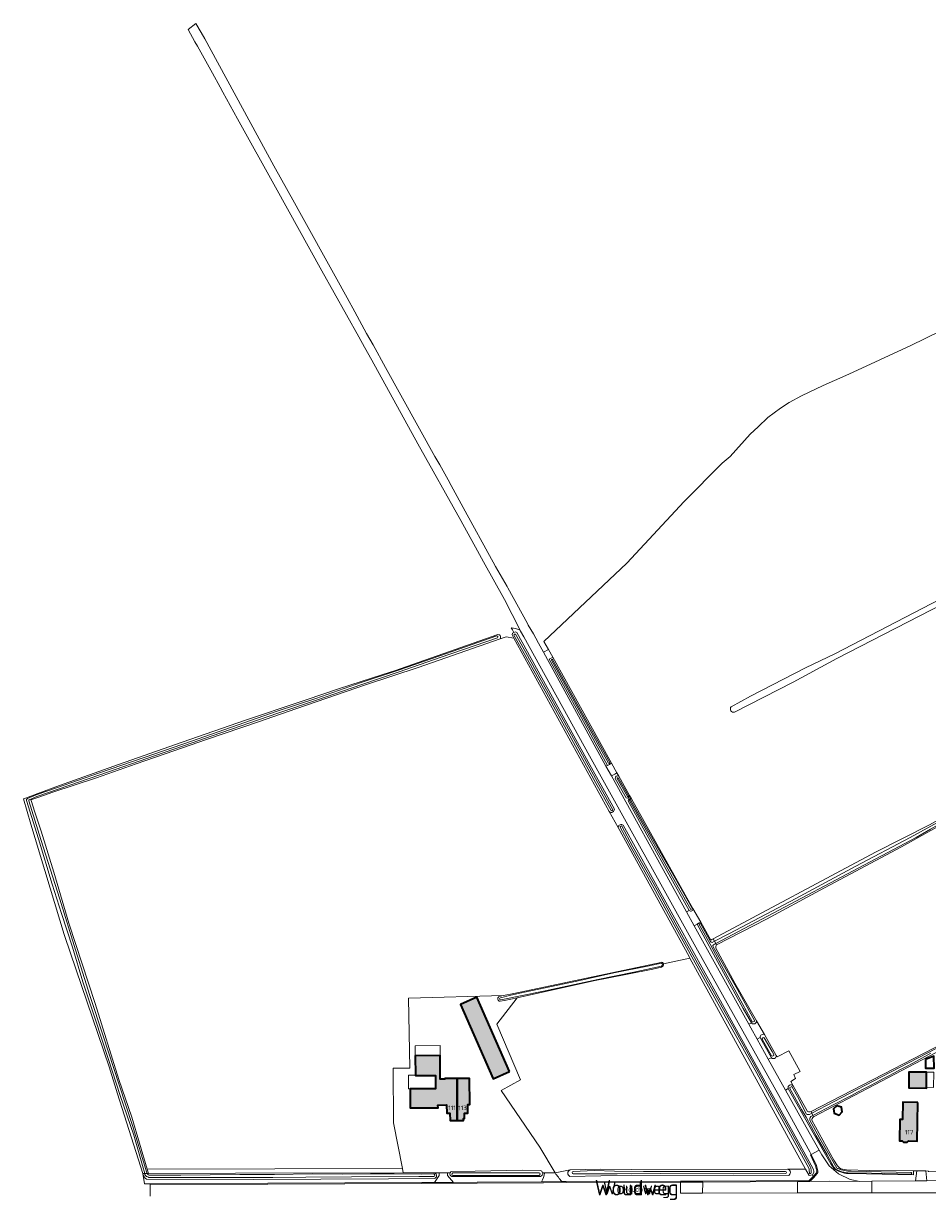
# Model space of a CAD drawing. Header units: metres. Extents: x 200031 to 204075, y 460125 to 464703.
# Tile 70 of 178: x 200108 to 200471, y 464193 to 464662. Entities that reach past the tile are written whole.
import ezdxf
from ezdxf.enums import TextEntityAlignment as Align

# ---------------------------------------------------------------- set-up
doc = ezdxf.new("R2010")
doc.units = ezdxf.units.M
doc.header["$LTSCALE"] = 2
for name, color, linetype, lineweight in [('B-WE-GR-GRAS-GV', 253, 'Continuous', 13), ('B-WE-OG-BEBOUWING-GV', 253, 'Continuous', 35), ('B-WE-OG-BEBOUWING-T18', 253, 'Continuous', 18), ('B-WE-OG-BEBOUWING_LUIFEL-GV', 253, 'Continuous', 18), ('B-WE-OG-BEBOUWING_SCHUUR-GV', 253, 'Continuous', 35), ('B-WE-OG-TERREIN_CULTUURSCHEIDING-GV', 253, 'Continuous', 18), ('B-WE-OG-TERREIN_ERF-GV', 253, 'Continuous', 18), ('B-WE-OG-TOPOGRAFIE-T18', 250, 'Continuous', 18), ('B-WE-OG-TOPOGRAFIE-T25_2000', 250, 'Continuous', 18), ('B-WE-OG-TOPOGRAFIE-T25_2500', 250, 'Continuous', 18), ('B-WE-OG-WATER-GV', 253, 'Continuous', 18), ('B-WE-OG-WATER_SLOOT-GV', 253, 'Continuous', 18), ('B-WE-VH-ONVERHARD-GV', 253, 'Continuous', 18), ('B-WE-VH-VERHARDING_ASFALT-GV', 253, 'Continuous', 18), ('B-WE-VH-VERHARDING_BETON-A', 254, 'Continuous', 25), ('B-WE-VH-VERHARDING_HALFVERHARDING-GV', 253, 'Continuous', 18), ('B-WE-VH-VERHARDING_OPEN-GV', 253, 'Continuous', 18)]:
    doc.layers.add(name, color=color, linetype=linetype, lineweight=lineweight)
doc.styles.add('NLCS-ISO-M1000-T18', font='NLCS-ISO.ttf', dxfattribs={"height": 1.8})
doc.styles.add('NLCS-ISO-M2000-T25', font='NLCS-ISO.ttf', dxfattribs={"height": 5})
doc.styles.add('NLCS-ISO-M2500-T25', font='NLCS-ISO.ttf', dxfattribs={"height": 6.25})

msp = doc.modelspace()

# ---------------------------------------------------------------- hatches: boundary and pattern name
at = {"layer": 'B-WE-VH-VERHARDING_BETON-A'}
h = msp.add_hatch(color=256, dxfattribs=at)
h.dxf.hatch_style = 1
h.paths.add_polyline_path([(200303.376, 464241.369), (200290.276, 464271.149), (200283.768, 464268.287), (200296.868, 464238.506)])
h = msp.add_hatch(color=256, dxfattribs=at)
h.dxf.hatch_style = 1
h.paths.add_polyline_path([(200282.427, 464221.753), (200282.402, 464238.627), (200277.416, 464238.612), (200277.417, 464238.252), (200275.59, 464238.307), (200275.532, 464247.797), (200265.542, 464247.738), (200265.618, 464239.873), (200265.619, 464239.745), (200265.752, 464239.746), (200271.478, 464239.792), (200273.679, 464239.809), (200273.696, 464234.434), (200263.493, 464234.378), (200263.517, 464226.823), (200274.693, 464226.876), (200274.689, 464227.924), (200278.164, 464227.962), (200278.182, 464224.709), (200278.719, 464224.711), (200279.425, 464224.711), (200279.506, 464221.714)])
h = msp.add_hatch(color=256, dxfattribs=at)
h.dxf.hatch_style = 1
h.paths.add_polyline_path([(200470.292, 464241.104), (200463.708, 464241.124), (200463.693, 464236.269), (200463.688, 464234.791), (200470.727, 464234.77), (200470.728, 464235.042), (200470.746, 464241.102)])
h = msp.add_hatch(color=256, dxfattribs=at)
h.dxf.hatch_style = 1
h.paths.add_polyline_path([(200282.427, 464221.753), (200284.966, 464221.786), (200284.956, 464222.517), (200285.271, 464222.518), (200285.265, 464224.729), (200286.665, 464224.733), (200286.656, 464228.179), (200287.418, 464228.181), (200287.388, 464238.641), (200282.402, 464238.627)])
h = msp.add_hatch(color=256, dxfattribs=at)
h.dxf.hatch_style = 1
h.paths.add_polyline_path([(200467.212, 464228.976), (200461.25, 464229.066), (200461.145, 464222.121), (200459.988, 464222.138), (200459.858, 464213.593), (200460.964, 464213.576), (200461.503, 464213.064), (200462.927, 464213.043), (200463.527, 464213.553), (200466.978, 464213.501)])

# ---------------------------------------------------------------- linework, layer by layer
at = {"layer": 'B-WE-GR-GRAS-GV', "flags": 128}
for points in [[(200482.249, 464541.292), (200464.511, 464532.661), (200439.587, 464521.056), (200433.779, 464518.537), (200429.265, 464516.595), (200420.584, 464512.42), (200415.681, 464509.683), (200412.138, 464507.485), (200407.084, 464503.755), (200403.156, 464499.938), (200399.969, 464496.977), (200391.992, 464488.071), (200388.797, 464485.375), (200373.549, 464469.989), (200350.465, 464445.292), (200317.168, 464413.921), (200318.975, 464410.665), (200320.716, 464407.528), (200339.461, 464373.751), (200344.339, 464365.046), (200346.52, 464361.153), (200347.271, 464359.813), (200351.61, 464352.07), (200352.331, 464350.783), (200372.062, 464315.574), (200377.021, 464306.814), (200380.122, 464301.335), (200384.224, 464294.088), (200384.65, 464294.315), (200385.158, 464294.586), (200450.317, 464329.394), (200471.888, 464340.379)], [(200392.365, 464387.725), (200400.166, 464391.99), (200422.206, 464403.347), (200433.985, 464408.948), (200546.905, 464467.449)], [(200491.159, 464349.786), (200495.084, 464345.054), (200499.928, 464338.735), (200525.931, 464352.455), (200566.734, 464373.65), (200599.408, 464390.967), (200605.077, 464394.323), (200596.649, 464404.351), (200549.985, 464463.599), (200548.458, 464465.508), (200434.772, 464407.041), (200417.248, 464397.599), (200393.74, 464385.514)], [(200365.161, 464284.571), (200375.79, 464286.898), (200375.456, 464287.511), (200346.955, 464339.27), (200343.449, 464345.638), (200305.163, 464415.169), (200302.005, 464415.754), (200299.59, 464414.915), (200266.71, 464403.494), (200245.934, 464396.578), (200217.599, 464386.896), (200202.599, 464381.689), (200181.792, 464374.564), (200168.708, 464370.054), (200153.565, 464364.808), (200137.604, 464359.209), (200120.169, 464353.372), (200114.531, 464351.444)], [(200605.337, 464390.374), (200595.047, 464385.268), (200585.221, 464380.451), (200548.94, 464360.844), (200499.063, 464334.865), (200490.262, 464347.723), (200484.277, 464344.557), (200460.69, 464331.568), (200427.829, 464313.95), (200406.486, 464302.453), (200386.505, 464292.165)], [(200114.531, 464351.444), (200111.294, 464350.337), (200111.547, 464349.684), (200112.763, 464345.812), (200115.369, 464337.797), (200120.541, 464321.287), (200126.523, 464300.841), (200137.07, 464268.701), (200146.652, 464238.132), (200151.851, 464223.021), (200157.938, 464202.232), (200260.428, 464202.486), (200256.876, 464220.861), (200256.653, 464242.739), (200263.402, 464242.747), (200262.873, 464270.789), (200300.963, 464271.87), (200305.08, 464272.734), (200364.073, 464285.121)], [(200386.229, 464290.89), (200393.863, 464276.816), (200402.483, 464261.707), (200405.777, 464256.194), (200410.44, 464247.833), (200410.78, 464247.223), (200415.497, 464249.731), (200419.994, 464241.447), (200417.509, 464240.175), (200418.189, 464238.607), (200416.232, 464237.447), (200417.249, 464235.624), (200422.969, 464225.366)], [(200364.406, 464283.278), (200360.974, 464282.424), (200350.028, 464280.289), (200337.159, 464277.71), (200306.492, 464270.998), (200298.306, 464260.444), (200307.779, 464238.015), (200300.065, 464233.794), (200315.597, 464211.035), (200321.726, 464200.72), (200327.767, 464201.902), (200339.836, 464202.275), (200352.299, 464202.036), (200414.995, 464202.164), (200422.236, 464202.179), (200378.861, 464281.259), (200375.79, 464286.898)], [(200375.79, 464286.898), (200365.161, 464284.571)], [(200424.433, 464225.331), (200494.447, 464261.504), (200498.888, 464263.76), (200535.439, 464283.13), (200538.768, 464285.195), (200548.04, 464272.394), (200561.423, 464255.37), (200571.494, 464242.003)]]:
    msp.add_lwpolyline(points, dxfattribs=at)
at = {"layer": 'B-WE-GR-GRAS-GV'}
for points in [[(200393.74, 464385.514, -0.7444111), (200392.365, 464387.725)], [(200386.505, 464292.165, 0.3267541), (200386.229, 464290.89)], [(200364.073, 464285.121, -0.4974438), (200365.161, 464284.571)], [(200365.161, 464284.571, -0.4368573), (200364.406, 464283.278)], [(200422.969, 464225.366, 0.1549995), (200424.433, 464225.331)]]:
    msp.add_lwpolyline(points, format="xyb", dxfattribs=at)
at = {"layer": 'B-WE-GR-GRAS-GV', "flags": 128}
msp.add_lwpolyline([(200260.773, 464200.7), (200260.428, 464202.486), (200157.938, 464202.232), (200158.456, 464200.462), (200193.403, 464200.655)], close=True, dxfattribs=at)
at = {"layer": 'B-WE-OG-BEBOUWING-GV', "flags": 128}
for points in [[(200303.376, 464241.369), (200290.276, 464271.149), (200283.768, 464268.287), (200296.868, 464238.506)], [(200282.427, 464221.753), (200282.402, 464238.627), (200277.416, 464238.612), (200277.417, 464238.252), (200275.59, 464238.307), (200275.532, 464247.797), (200265.542, 464247.738), (200265.618, 464239.873), (200265.619, 464239.745), (200265.752, 464239.746), (200271.478, 464239.792), (200273.679, 464239.809), (200273.696, 464234.434), (200263.493, 464234.378), (200263.517, 464226.823), (200274.693, 464226.876), (200274.689, 464227.924), (200278.164, 464227.962), (200278.182, 464224.709), (200278.719, 464224.711), (200279.425, 464224.711), (200279.506, 464221.714)], [(200470.292, 464241.104), (200463.708, 464241.124), (200463.693, 464236.269), (200463.688, 464234.791), (200470.727, 464234.77), (200470.728, 464235.042), (200470.746, 464241.102)], [(200282.427, 464221.753), (200284.966, 464221.786), (200284.956, 464222.517), (200285.271, 464222.518), (200285.265, 464224.729), (200286.665, 464224.733), (200286.656, 464228.179), (200287.418, 464228.181), (200287.388, 464238.641), (200282.402, 464238.627)], [(200467.212, 464228.976), (200461.25, 464229.066), (200461.145, 464222.121), (200459.988, 464222.138), (200459.858, 464213.593), (200460.964, 464213.576), (200461.503, 464213.064), (200462.927, 464213.043), (200463.527, 464213.553), (200466.978, 464213.501)]]:
    msp.add_lwpolyline(points, close=True, dxfattribs=at)
at = {"layer": 'B-WE-OG-BEBOUWING_LUIFEL-GV', "flags": 128}
for points in [[(200265.518, 464251.73), (200265.542, 464247.738), (200275.532, 464247.797), (200275.508, 464251.789)], [(200470.728, 464235.042), (200473.578, 464235.016), (200473.679, 464241.082), (200470.746, 464241.102)], [(200271.478, 464239.792), (200265.752, 464239.746), (200265.619, 464239.745), (200265.618, 464239.873), (200262.867, 464239.876), (200262.899, 464234.382), (200263.493, 464234.378), (200273.696, 464234.434), (200273.679, 464239.809)]]:
    msp.add_lwpolyline(points, close=True, dxfattribs=at)
at = {"layer": 'B-WE-OG-BEBOUWING_SCHUUR-GV', "flags": 128}
for points in [[(200470.292, 464246.181), (200470.308, 464242.753), (200473.775, 464242.769), (200473.754, 464247.561)], [(200434.813, 464227.562), (200433.484, 464226.482), (200433.701, 464224.641), (200435.65, 464223.93), (200436.933, 464225.21), (200436.635, 464227.038)]]:
    msp.add_lwpolyline(points, close=True, dxfattribs=at)
at = {"layer": 'B-WE-OG-TERREIN_CULTUURSCHEIDING-GV'}
for points in [[(200307.692, 464418.353, 0.0999365), (200304.109, 464419.341)], [(200345.829, 464358.903, -0.6556238), (200347.271, 464359.813)], [(200351.61, 464352.07, -0.6969401), (200350.221, 464351.226)], [(200351.079, 464349.923, -0.7235941), (200352.331, 464350.783)], [(200345.486, 464346.587, -0.6799324), (200343.449, 464345.638)], [(200346.955, 464339.27, -0.576069), (200349.042, 464340.156)], [(200157.758, 464198.226, -0.1891289), (200156.176, 464200.449)], [(200273.371, 464200.708, -0.7604206), (200273.233, 464198.53)], [(200280.204, 464199.277, -0.4470542), (200279.537, 464200.712)], [(200316.684, 464200.736, -0.3866317), (200315.879, 464199.312)], [(200316.163, 464197.15, 0.0833726), (200317.495, 464200.733)], [(200321.726, 464200.72, 0.0201986), (200324.37, 464197.219)], [(200327.665, 464199.314, -0.7248253), (200327.767, 464201.902)], [(200414.995, 464202.164, -0.8031317), (200415.18, 464199.64)], [(200425.435, 464201.981, -0.2309625), (200425.474, 464200.895)], [(200426.426, 464200.575, 0.248628), (200426.673, 464201.477)], [(200440.429, 464200.441, -0.1476431), (200433.822, 464202.195)]]:
    msp.add_lwpolyline(points, format="xyb", dxfattribs=at)
at = {"layer": 'B-WE-OG-TERREIN_CULTUURSCHEIDING-GV', "flags": 128}
for points in [[(200304.109, 464419.341), (200304.541, 464418.559), (200305.147, 464417.463), (200305.763, 464417.702), (200306.298, 464417.448), (200334.299, 464366.816), (200345.486, 464346.587)], [(200426.673, 464201.477), (200426.221, 464203.506), (200424.153, 464207.955), (200424.516, 464208.124), (200423.871, 464209.119), (200411.445, 464231.724), (200378.792, 464290.03), (200335.504, 464368.037), (200309.139, 464415.77), (200307.842, 464418.061), (200307.692, 464418.353)], [(200347.271, 464359.813), (200346.52, 464361.153), (200345.642, 464360.674), (200344.279, 464359.93), (200370.095, 464313.213), (200374.412, 464305.434), (200375.512, 464306.003), (200368.829, 464317.809), (200358.529, 464336.36), (200351.079, 464349.923)], [(200350.221, 464351.226), (200345.829, 464358.903)], [(200352.331, 464350.783), (200351.61, 464352.07)], [(200343.449, 464345.638), (200346.955, 464339.27)], [(200349.042, 464340.156), (200387.337, 464270.908), (200425.076, 464202.667), (200425.435, 464201.981)], [(200433.822, 464202.195), (200432.34, 464204.323), (200425.289, 464216.776), (200415.277, 464234.528), (200414.149, 464233.916), (200423.601, 464216.948), (200427.635, 464209.861), (200428.678, 464208.028), (200431.692, 464203.572), (200435.496, 464200.329), (200440.147, 464198.079), (200443.969, 464197.33), (200448.769, 464197.371), (200466.384, 464197.52), (200466.807, 464201.483)], [(200156.176, 464200.449), (200156.837, 464196.314), (200159.172, 464196.327), (200206.458, 464196.594), (200268.149, 464196.853), (200273.32, 464196.881), (200275.157, 464199.688), (200275.157, 464200.709), (200273.371, 464200.708)], [(200273.233, 464198.53), (200254.807, 464198.285), (200200.491, 464198.028), (200157.758, 464198.226)], [(200279.537, 464200.712), (200278.476, 464200.711), (200278.476, 464199.643), (200280.865, 464196.921), (200290.468, 464196.973), (200316.163, 464197.15)], [(200315.879, 464199.312), (200307.064, 464199.321), (200280.204, 464199.277)], [(200317.495, 464200.733), (200316.684, 464200.736)], [(200327.767, 464201.902), (200321.726, 464200.72)], [(200324.37, 464197.219), (200326.092, 464197.234), (200372.027, 464197.372), (200375.793, 464197.402), (200380.938, 464197.411), (200423.718, 464197.689), (200425.252, 464199.324), (200424.991, 464200.001), (200423.723, 464199.621), (200422.236, 464202.179), (200414.995, 464202.164)], [(200415.18, 464199.64), (200352.51, 464199.781), (200327.665, 464199.314)], [(200425.474, 464200.895), (200424.991, 464200.001), (200425.252, 464199.324), (200426.426, 464200.575)], [(200466.807, 464201.483), (200465.529, 464201.483), (200465.48, 464200.913), (200465.51, 464199.912), (200440.429, 464200.441)], [(200471.501, 464201.117), (200471.496, 464201.479), (200470.523, 464201.483), (200470.907, 464197.558), (200478.39, 464197.622), (200507.948, 464197.524), (200507.948, 464199.653), (200507.948, 464201.324), (200505.439, 464201.335)]]:
    msp.add_lwpolyline(points, dxfattribs=at)
for points in [[(200342.112, 464363.853), (200342.751, 464364.19), (200335.224, 464377.895), (200319.37, 464406.736), (200319.854, 464407.021), (200320.716, 464407.528), (200318.975, 464410.665), (200317.054, 464409.571), (200334.906, 464376.893)], [(200378.726, 464300.505), (200377.544, 464299.788), (200399.396, 464260.407), (200400.463, 464260.929), (200397.156, 464266.718), (200388.535, 464282.633)], [(200408.482, 464246.891), (200403.958, 464254.991), (200402.749, 464254.382), (200407.252, 464246.299)]]:
    msp.add_lwpolyline(points, close=True, dxfattribs=at)
at = {"layer": 'B-WE-OG-TERREIN_ERF-GV', "flags": 128}
for points in [[(200569.116, 464239.244), (200564.509, 464245.179), (200557.293, 464255.307), (200537.678, 464281.224), (200499.75, 464261.87), (200495.273, 464259.413), (200476.175, 464249.531), (200474.377, 464248.907), (200425.371, 464223.188)], [(200299.158, 464271.474), (200300.963, 464271.87), (200262.873, 464270.789), (200263.402, 464242.747), (200256.653, 464242.739), (200256.876, 464220.861), (200260.428, 464202.486), (200260.773, 464200.7), (200273.371, 464200.708), (200275.157, 464200.709), (200278.476, 464200.711)], [(200316.684, 464200.736), (200317.495, 464200.733), (200321.726, 464200.72), (200315.597, 464211.035), (200300.065, 464233.794), (200307.779, 464238.015), (200298.306, 464260.444), (200306.492, 464270.998), (200301.429, 464269.89), (200299.597, 464269.568)], [(200424.771, 464221.839), (200426.215, 464219.18), (200433.543, 464205.784), (200435.016, 464203.608)], [(200278.476, 464200.711), (200279.537, 464200.712)], [(200280.233, 464201.317), (200289.612, 464201.481), (200308.592, 464201.755), (200315.698, 464201.666)], [(200437.025, 464202.192), (200438.628, 464201.99), (200447.879, 464201.661), (200465.529, 464201.483), (200466.807, 464201.483), (200470.523, 464201.483), (200471.496, 464201.479), (200505.439, 464201.335), (200507.948, 464201.324), (200507.948, 464199.653), (200518.384, 464199.218)]]:
    msp.add_lwpolyline(points, dxfattribs=at)
for points in [[(200290.276, 464271.149), (200303.376, 464241.369), (200296.868, 464238.506), (200283.768, 464268.287)], [(200282.427, 464221.753), (200279.506, 464221.714), (200279.425, 464224.711), (200278.719, 464224.711), (200278.182, 464224.709), (200278.164, 464227.962), (200274.689, 464227.924), (200274.693, 464226.876), (200263.517, 464226.823), (200263.493, 464234.378), (200273.696, 464234.434), (200273.679, 464239.809), (200271.478, 464239.792), (200265.752, 464239.746), (200265.619, 464239.745), (200265.618, 464239.873), (200265.542, 464247.738), (200275.532, 464247.797), (200275.59, 464238.307), (200277.417, 464238.252), (200277.416, 464238.612), (200282.402, 464238.627), (200287.388, 464238.641), (200287.418, 464228.181), (200286.656, 464228.179), (200286.665, 464224.733), (200285.265, 464224.729), (200285.271, 464222.518), (200284.956, 464222.517), (200284.966, 464221.786)], [(200470.728, 464235.042), (200470.727, 464234.77), (200463.688, 464234.791), (200463.693, 464236.269), (200463.708, 464241.124), (200470.292, 464241.104), (200470.746, 464241.102)], [(200467.212, 464228.976), (200466.978, 464213.501), (200463.527, 464213.553), (200462.927, 464213.043), (200461.503, 464213.064), (200460.964, 464213.576), (200459.858, 464213.593), (200459.988, 464222.138), (200461.145, 464222.121), (200461.25, 464229.066)]]:
    msp.add_lwpolyline(points, close=True, dxfattribs=at)
at = {"layer": 'B-WE-OG-TERREIN_ERF-GV'}
for points in [[(200299.597, 464269.568, -0.7113633), (200299.158, 464271.474)], [(200425.371, 464223.188, 0.2654579), (200424.771, 464221.839)], [(200435.016, 464203.608, 0.1812884), (200437.025, 464202.192)], [(200279.537, 464200.712, -0.2285143), (200280.233, 464201.317)], [(200315.698, 464201.666, -0.3038358), (200316.684, 464200.736)]]:
    msp.add_lwpolyline(points, format="xyb", dxfattribs=at)
at = {"layer": 'B-WE-OG-WATER-GV'}
for points in [[(200347.02, 464359.166, 0.7369534), (200346.616, 464358.935)], [(200350.682, 464351.681, 0.7532608), (200351.128, 464351.962)]]:
    msp.add_lwpolyline(points, format="xyb", dxfattribs=at)
at = {"layer": 'B-WE-OG-WATER-GV', "flags": 128}
for points in [[(200346.616, 464358.935), (200350.682, 464351.681)], [(200351.128, 464351.962), (200347.02, 464359.166)], [(200489.882, 464349.455), (200483.44, 464345.759), (200464.16, 464335.296), (200442.334, 464323.788), (200418.298, 464310.723), (200391.637, 464296.771), (200385.657, 464293.689), (200386.219, 464292.678), (200466.658, 464335.235), (200472.291, 464338.574), (200489.409, 464348.212)]]:
    msp.add_lwpolyline(points, dxfattribs=at)
at = {"layer": 'B-WE-OG-WATER_SLOOT-GV', "flags": 128}
for points in [[(200393.74, 464385.514), (200417.248, 464397.599), (200434.772, 464407.041), (200548.458, 464465.508), (200548.074, 464465.988), (200547.216, 464467.061), (200546.905, 464467.449), (200433.985, 464408.948), (200422.206, 464403.347), (200400.166, 464391.99), (200392.365, 464387.725)], [(200298.765, 464416.619), (200257.18, 464402.16), (200252.594, 464400.584), (200234.78, 464394.863), (200221.726, 464390.478), (200219.035, 464389.572), (200197.402, 464382.287), (200171.992, 464373.481), (200146.502, 464364.549), (200122.724, 464356.164), (200114.125, 464352.944), (200109.5, 464351.211), (200108.279, 464350.826), (200111.312, 464340.595), (200124.692, 464296.297), (200124.938, 464295.483), (200142.761, 464243.312), (200146.096, 464232.389), (200156.176, 464200.449), (200156.98, 464200.454), (200156.142, 464203.729), (200152.574, 464215.808), (200147.178, 464231.809), (200142.353, 464246.594), (200137.107, 464262.506), (200132.153, 464277.316), (200128.015, 464291.219), (200123.606, 464304.708), (200119.887, 464316.548), (200114.314, 464334.677), (200109.505, 464350.053)], [(200109.914, 464350.888), (200113.433, 464352.311), (200122, 464355.323), (200138.774, 464361.151), (200161.055, 464368.859), (200175.773, 464373.9), (200183.829, 464376.708), (200210.159, 464385.873), (200225.62, 464391.073), (200243.85, 464397.362), (200258.827, 464402.388), (200275.366, 464408.169), (200298.263, 464416.096)], [(200157.942, 464200.459), (200158.456, 464200.462), (200157.938, 464202.232), (200151.851, 464223.021), (200146.652, 464238.132), (200137.07, 464268.701), (200126.523, 464300.841), (200120.541, 464321.287), (200115.369, 464337.797), (200112.763, 464345.812), (200111.547, 464349.684), (200111.294, 464350.337), (200114.531, 464351.444), (200120.169, 464353.372), (200137.604, 464359.209), (200153.565, 464364.808), (200168.708, 464370.054), (200181.792, 464374.564), (200202.599, 464381.689), (200217.599, 464386.896), (200245.934, 464396.578), (200266.71, 464403.494), (200299.59, 464414.915)], [(200298.515, 464415.37), (200275.618, 464407.443), (200259.076, 464401.661), (200244.098, 464396.634), (200225.868, 464390.346), (200210.408, 464385.146), (200184.082, 464375.982), (200176.024, 464373.174), (200161.305, 464368.132), (200139.026, 464360.425), (200122.254, 464354.597)], [(200345.486, 464346.587), (200334.299, 464366.816), (200306.298, 464417.448), (200305.763, 464417.702), (200305.147, 464417.463), (200304.643, 464417.266), (200304.435, 464416.519), (200305.163, 464415.169), (200343.449, 464345.638)], [(200344.228, 464346.054), (200337.968, 464357.321), (200326.989, 464377.234), (200319.706, 464390.295), (200308.65, 464410.311), (200305.191, 464416.424)], [(200305.191, 464416.424), (200308.65, 464410.311), (200319.706, 464390.295), (200326.989, 464377.234), (200337.968, 464357.321), (200344.228, 464346.054)], [(200305.813, 464416.776), (200309.274, 464410.66), (200320.331, 464390.642), (200327.614, 464377.581), (200338.593, 464357.667), (200344.853, 464346.402)], [(200344.853, 464346.402), (200338.593, 464357.667), (200327.614, 464377.581), (200320.331, 464390.642), (200309.274, 464410.66), (200305.813, 464416.776)], [(200343.18, 464365.067), (200338.587, 464373.263), (200320.207, 464406.385)], [(200320.207, 464406.385), (200338.587, 464373.263), (200343.18, 464365.067)], [(200320.611, 464406.623), (200325.713, 464397.367), (200334.722, 464381.241), (200343.674, 464365.369)], [(200343.674, 464365.369), (200334.722, 464381.241), (200325.713, 464397.367), (200320.611, 464406.623)], [(200489.409, 464348.212), (200472.291, 464338.574), (200466.658, 464335.235), (200386.219, 464292.678), (200386.505, 464292.165), (200406.486, 464302.453), (200427.829, 464313.95), (200460.69, 464331.568), (200484.277, 464344.557), (200490.262, 464347.723), (200499.063, 464334.865), (200548.94, 464360.844), (200585.221, 464380.451), (200595.047, 464385.268), (200605.337, 464390.374)], [(200345.829, 464358.903), (200350.221, 464351.226)], [(200350.682, 464351.681), (200346.616, 464358.935)], [(200347.02, 464359.166), (200351.128, 464351.962)], [(200351.61, 464352.07), (200347.271, 464359.813)], [(200122.254, 464354.597), (200113.686, 464351.685), (200110.6, 464350.363)], [(200110.426, 464349.926), (200115.228, 464334.431), (200122.903, 464310.484), (200129.226, 464290.204), (200134.955, 464271.925), (200140.347, 464255.67), (200146.713, 464236.079), (200152.099, 464219.724), (200157.832, 464200.693)], [(200351.079, 464349.923), (200358.529, 464336.36), (200368.829, 464317.809), (200375.512, 464306.003)], [(200351.979, 464350.427), (200355.635, 464343.714), (200369.9, 464318.949), (200376.804, 464306.694), (200376.145, 464306.33), (200371.19, 464315.084), (200351.561, 464350.112)], [(200351.561, 464350.112), (200371.19, 464315.084), (200376.145, 464306.33), (200376.804, 464306.694), (200369.9, 464318.949), (200355.635, 464343.714), (200351.979, 464350.427)], [(200377.021, 464306.814), (200372.062, 464315.574), (200352.331, 464350.783)], [(200489.907, 464350.071), (200486.469, 464348.487), (200471.888, 464340.379), (200450.317, 464329.394), (200385.158, 464294.586), (200385.657, 464293.689), (200391.637, 464296.771), (200418.298, 464310.723), (200442.334, 464323.788), (200464.16, 464335.296), (200483.44, 464345.759), (200489.882, 464349.455)], [(200346.955, 464339.27), (200375.456, 464287.511), (200375.79, 464286.898), (200378.861, 464281.259), (200422.236, 464202.179), (200423.723, 464199.621), (200424.991, 464200.001), (200425.474, 464200.895)], [(200423.472, 464202.631), (200419.904, 464209.171), (200410.313, 464226.736), (200402.611, 464240.667), (200392.818, 464258.324), (200381.398, 464278.695), (200372.371, 464294.809), (200361.945, 464313.924), (200352.255, 464331.198), (200347.83, 464339.366)], [(200347.83, 464339.366), (200352.255, 464331.198), (200361.945, 464313.924), (200372.371, 464294.809), (200381.398, 464278.695), (200392.818, 464258.324), (200402.611, 464240.667), (200410.313, 464226.736), (200419.904, 464209.171), (200423.472, 464202.631)], [(200348.511, 464339.736), (200352.934, 464331.572), (200362.623, 464314.3), (200373.049, 464295.184), (200382.074, 464279.074), (200393.495, 464258.701), (200403.288, 464241.042), (200410.992, 464227.109), (200420.584, 464209.542), (200424.159, 464202.99)], [(200424.159, 464202.99), (200420.584, 464209.542), (200410.992, 464227.109), (200403.288, 464241.042), (200393.495, 464258.701), (200382.074, 464279.074), (200373.049, 464295.184), (200362.623, 464314.3), (200352.934, 464331.572), (200348.511, 464339.736)], [(200425.076, 464202.667), (200387.337, 464270.908), (200349.042, 464340.156)], [(200385.158, 464294.586), (200384.65, 464294.315), (200384.224, 464294.088), (200380.122, 464301.335), (200379.259, 464300.829), (200378.726, 464300.505), (200388.535, 464282.633), (200397.156, 464266.718), (200400.463, 464260.929), (200400.577, 464260.729)], [(200385.026, 464291.624), (200387.471, 464287.179), (200394.906, 464274.232), (200401.847, 464261.647), (200400.965, 464261.175), (200388.297, 464284.144), (200383.968, 464292.511), (200379.552, 464300.312)], [(200379.552, 464300.312), (200383.968, 464292.511), (200388.297, 464284.144), (200400.965, 464261.175), (200401.847, 464261.647), (200394.906, 464274.232), (200387.471, 464287.179), (200385.026, 464291.624)], [(200380.038, 464300.693), (200384.005, 464293.481)], [(200384.005, 464293.481), (200380.038, 464300.693)], [(200384.708, 464293.2), (200385.657, 464293.689), (200385.158, 464294.586)], [(200386.219, 464292.678), (200385.657, 464293.689), (200384.708, 464293.2)], [(200386.505, 464292.165), (200386.219, 464292.678), (200385.761, 464292.436), (200385.696, 464292.402), (200385.267, 464292.175)], [(200385.267, 464292.175), (200385.696, 464292.402), (200385.761, 464292.436), (200386.219, 464292.678)], [(200402.483, 464261.707), (200393.863, 464276.816), (200386.229, 464290.89)], [(200299.597, 464269.568), (200301.429, 464269.89), (200306.492, 464270.998), (200337.159, 464277.71), (200350.028, 464280.289), (200360.974, 464282.424), (200364.406, 464283.278)], [(200299.717, 464271.002), (200303.908, 464272.024), (200309.398, 464273.229), (200330.47, 464277.675), (200345.2, 464281.031), (200359.502, 464283.804), (200364.326, 464284.823)], [(200364.326, 464284.823), (200359.502, 464283.804), (200345.2, 464281.031), (200330.47, 464277.675), (200309.398, 464273.229), (200303.908, 464272.024), (200299.717, 464271.002)], [(200364.393, 464283.67), (200353.244, 464281.23), (200338.834, 464278.271), (200317.066, 464273.669), (200299.859, 464270.135)], [(200299.859, 464270.135), (200317.066, 464273.669), (200338.834, 464278.271), (200353.244, 464281.23), (200364.393, 464283.67)], [(200364.073, 464285.121), (200305.08, 464272.734), (200300.963, 464271.87)], [(200571.494, 464242.003), (200561.423, 464255.37), (200548.04, 464272.394), (200538.768, 464285.195), (200535.439, 464283.13), (200498.888, 464263.76), (200494.447, 464261.504), (200424.433, 464225.331), (200424.726, 464224.663), (200433.421, 464229.193), (200452.712, 464239.201), (200481.884, 464254.306), (200498.918, 464263.012), (200516.99, 464272.398), (200537.817, 464283.624)], [(200537.817, 464283.624), (200516.99, 464272.398), (200498.918, 464263.012), (200481.884, 464254.306), (200452.712, 464239.201), (200433.421, 464229.193), (200424.726, 464224.663), (200425.139, 464223.718), (200433.261, 464227.996)], [(200300.963, 464271.87), (200299.158, 464271.474)], [(200433.261, 464227.996), (200425.139, 464223.718), (200425.371, 464223.188), (200474.377, 464248.907), (200476.175, 464249.531), (200495.273, 464259.413), (200499.75, 464261.87)], [(200403.958, 464254.991), (200408.482, 464246.891)], [(200405.648, 464254.909), (200408.782, 464249.422), (200409.48, 464248.175)], [(200409.48, 464248.175), (200408.782, 464249.422), (200405.648, 464254.909)], [(200410.44, 464247.833), (200405.777, 464256.194)], [(200408.594, 464247.712), (200407.912, 464248.93), (200404.827, 464254.33)], [(200404.827, 464254.33), (200407.912, 464248.93), (200408.594, 464247.712)], [(200415.277, 464234.528), (200425.289, 464216.776), (200432.34, 464204.323), (200433.822, 464202.195)], [(200433.543, 464203.068), (200430.846, 464207.901), (200426.42, 464215.613), (200422.444, 464223.106), (200420.618, 464226.212), (200415.806, 464234.815), (200416.676, 464235.31), (200418.909, 464231.317), (200422.64, 464224.312)], [(200422.64, 464224.312), (200418.909, 464231.317), (200416.676, 464235.31), (200415.806, 464234.815), (200420.618, 464226.212), (200422.444, 464223.106), (200426.42, 464215.613), (200430.846, 464207.901), (200433.543, 464203.068)], [(200422.969, 464225.366), (200417.249, 464235.624)], [(200423.787, 464224.174), (200424.726, 464224.663), (200424.433, 464225.331)], [(200425.139, 464223.718), (200424.726, 464224.663), (200423.787, 464224.174)], [(200423.93, 464221.888), (200427.879, 464214.474), (200434.696, 464202.681)], [(200434.696, 464202.681), (200427.879, 464214.474), (200423.93, 464221.888)], [(200425.371, 464223.188), (200425.139, 464223.718), (200424.332, 464223.293)], [(200424.332, 464223.293), (200425.139, 464223.718)], [(200435.016, 464203.608), (200433.543, 464205.784), (200426.215, 464219.18), (200424.771, 464221.839)], [(200157.052, 464200.137), (200157.044, 464200.175), (200157.034, 464200.243), (200156.98, 464200.454), (200156.176, 464200.449)], [(200157.942, 464200.459), (200156.98, 464200.454), (200157.034, 464200.243), (200157.044, 464200.175), (200157.052, 464200.137)], [(200157.758, 464198.226), (200200.491, 464198.028), (200254.807, 464198.285), (200273.233, 464198.53)], [(200273.371, 464200.708), (200260.773, 464200.7), (200193.403, 464200.655), (200158.456, 464200.462), (200157.942, 464200.459)], [(200273.061, 464199.231), (200266.972, 464199.336), (200239.908, 464199.098), (200221.63, 464199.068), (200208.345, 464198.939), (200186.135, 464198.871), (200170.12, 464198.913), (200158.676, 464198.934)], [(200158.676, 464198.934), (200170.12, 464198.913), (200186.135, 464198.871), (200208.345, 464198.939), (200221.63, 464199.068), (200239.908, 464199.098), (200266.972, 464199.336), (200273.061, 464199.231)], [(200159.126, 464199.816), (200162.565, 464199.757), (200171.478, 464199.801), (200183.266, 464199.891), (200195.207, 464200.079), (200209.014, 464200.055), (200224.244, 464200.282), (200236.3, 464200.267), (200247.597, 464200.287), (200257.164, 464200.329), (200268.015, 464200.233), (200273.063, 464200.294)], [(200273.063, 464200.294), (200268.015, 464200.233), (200257.164, 464200.329), (200247.597, 464200.287), (200236.3, 464200.267), (200224.244, 464200.282), (200209.014, 464200.055), (200195.207, 464200.079), (200183.266, 464199.891), (200171.478, 464199.801), (200162.565, 464199.757), (200159.126, 464199.816)], [(200280.204, 464199.277), (200307.064, 464199.321), (200315.879, 464199.312)], [(200315.698, 464201.666), (200308.592, 464201.755), (200289.612, 464201.481), (200280.233, 464201.317)], [(200280.625, 464200.712), (200315.254, 464200.736)], [(200315.254, 464200.736), (200280.625, 464200.712)], [(200315.252, 464199.736), (200280.691, 464199.703)], [(200280.691, 464199.703), (200315.252, 464199.736)], [(200327.665, 464199.314), (200352.51, 464199.781), (200415.18, 464199.64)], [(200414.995, 464202.164), (200352.299, 464202.036), (200339.836, 464202.275), (200327.767, 464201.902)], [(200414.183, 464200.455), (200393.408, 464200.392), (200363.896, 464200.444), (200346.584, 464200.283), (200328.885, 464200.351)], [(200328.885, 464200.351), (200346.584, 464200.283), (200363.896, 464200.444), (200393.408, 464200.392), (200414.183, 464200.455)], [(200328.89, 464201.333), (200337.321, 464201.689), (200345.572, 464201.461), (200357.191, 464201.252)], [(200414.224, 464201.344), (200357.593, 464201.257), (200357.191, 464201.252), (200345.572, 464201.461), (200337.321, 464201.689), (200328.89, 464201.333)], [(200357.191, 464201.252), (200357.593, 464201.257), (200414.224, 464201.344)], [(200423.747, 464200.674), (200423.696, 464201.764)], [(200423.696, 464201.764), (200423.747, 464200.674)], [(200424.47, 464201.801), (200424.521, 464200.71)], [(200424.521, 464200.71), (200424.47, 464201.801)], [(200425.435, 464201.981), (200425.076, 464202.667)], [(200436.033, 464201.393), (200434.868, 464201.935)], [(200434.868, 464201.935), (200436.033, 464201.393)], [(200440.429, 464200.441), (200465.51, 464199.912), (200465.48, 464200.913), (200465.529, 464201.483), (200447.879, 464201.661), (200438.628, 464201.99), (200437.025, 464202.192)], [(200464.562, 464200.212), (200448.652, 464200.582), (200439.205, 464200.768)], [(200439.205, 464200.768), (200448.652, 464200.582), (200464.562, 464200.212)], [(200440.45, 464201.441), (200464.539, 464200.933)], [(200464.539, 464200.933), (200440.45, 464201.441)]]:
    msp.add_lwpolyline(points, dxfattribs=at)
at = {"layer": 'B-WE-OG-WATER_SLOOT-GV'}
for points in [[(200298.263, 464416.096, -0.8707174), (200298.515, 464415.37)], [(200299.59, 464414.915, 0.6685854), (200298.765, 464416.619)], [(200305.191, 464416.424, -0.7317038), (200305.813, 464416.776)], [(200305.813, 464416.776, 0.7317038), (200305.191, 464416.424)], [(200320.207, 464406.385, -0.9502593), (200320.611, 464406.623)], [(200320.611, 464406.623, 0.9502593), (200320.207, 464406.385)], [(200392.365, 464387.725, 0.7444111), (200393.74, 464385.514)], [(200343.674, 464365.369, -0.7760309), (200343.18, 464365.067)], [(200343.18, 464365.067, 0.7760309), (200343.674, 464365.369)], [(200347.271, 464359.813, 0.6556238), (200345.829, 464358.903)], [(200346.616, 464358.935, -0.7369534), (200347.02, 464359.166)], [(200109.505, 464350.053, -0.2670027), (200109.914, 464350.888)], [(200110.6, 464350.363, 0.2771421), (200110.426, 464349.926)], [(200350.221, 464351.226, 0.6969401), (200351.61, 464352.07)], [(200351.128, 464351.962, -0.7532608), (200350.682, 464351.681)], [(200352.331, 464350.783, 0.7235941), (200351.079, 464349.923)], [(200351.561, 464350.112, -0.9714095), (200351.979, 464350.427)], [(200351.979, 464350.427, 0.9714095), (200351.561, 464350.112)], [(200343.449, 464345.638, 0.6799324), (200345.486, 464346.587)], [(200344.853, 464346.402, -0.671165), (200344.228, 464346.054)], [(200344.228, 464346.054, 0.671165), (200344.853, 464346.402)], [(200349.042, 464340.156, 0.576069), (200346.955, 464339.27)], [(200347.83, 464339.366, -0.8771501), (200348.511, 464339.736)], [(200348.511, 464339.736, 0.8771501), (200347.83, 464339.366)], [(200375.512, 464306.003, 0.8292895), (200377.021, 464306.814)], [(200379.552, 464300.312, -0.6892415), (200380.038, 464300.693)], [(200380.038, 464300.693, 0.6892415), (200379.552, 464300.312)], [(200384.005, 464293.481, 0.2994861), (200384.708, 464293.2)], [(200384.708, 464293.2, -0.2994861), (200384.005, 464293.481)], [(200385.267, 464292.175, 0.3192458), (200385.026, 464291.624)], [(200385.026, 464291.624, -0.3192458), (200385.267, 464292.175)], [(200386.229, 464290.89, -0.3267541), (200386.505, 464292.165)], [(200365.161, 464284.571, 0.4974438), (200364.073, 464285.121)], [(200364.326, 464284.823, -0.7989651), (200364.393, 464283.67)], [(200364.393, 464283.67, 0.7989651), (200364.326, 464284.823)], [(200364.406, 464283.278, 0.4368573), (200365.161, 464284.571)], [(200299.158, 464271.474, 0.7113633), (200299.597, 464269.568)], [(200299.859, 464270.135, -0.8946576), (200299.717, 464271.002)], [(200299.717, 464271.002, 0.8946576), (200299.859, 464270.135)], [(200400.577, 464260.729, 0.6759965), (200402.483, 464261.707)], [(200405.777, 464256.194, 0.5930235), (200403.958, 464254.991)], [(200404.827, 464254.33, -0.7525955), (200405.648, 464254.909)], [(200405.648, 464254.909, 0.7525955), (200404.827, 464254.33)], [(200408.482, 464246.891, 0.7312052), (200410.44, 464247.833)], [(200409.48, 464248.175, -0.6819281), (200408.594, 464247.712)], [(200408.594, 464247.712, 0.6819281), (200409.48, 464248.175)], [(200472.546, 464248.683, -0.0037963), (200433.261, 464227.996)], [(200433.261, 464227.996, 0.0037963), (200472.546, 464248.683)], [(200417.249, 464235.624, 0.8373523), (200415.277, 464234.528)], [(200422.64, 464224.312, 0.266391), (200423.787, 464224.174)], [(200423.787, 464224.174, -0.266391), (200422.64, 464224.312)], [(200424.433, 464225.331, -0.1549995), (200422.969, 464225.366)], [(200424.332, 464223.293, 0.2466406), (200423.93, 464221.888)], [(200423.93, 464221.888, -0.2466406), (200424.332, 464223.293)], [(200424.771, 464221.839, -0.2654579), (200425.371, 464223.188)], [(200437.025, 464202.192, -0.1812884), (200435.016, 464203.608)], [(200156.176, 464200.449, 0.1891289), (200157.758, 464198.226)], [(200158.676, 464198.934, -0.2430494), (200157.052, 464200.137)], [(200157.052, 464200.137, 0.2430494), (200158.676, 464198.934)], [(200157.832, 464200.693, 0.0481696), (200157.942, 464200.459)], [(200157.942, 464200.459, 0.2736087), (200159.126, 464199.816)], [(200159.126, 464199.816, -0.2736087), (200157.942, 464200.459)], [(200273.063, 464200.294, -0.7243632), (200273.061, 464199.231)], [(200273.061, 464199.231, 0.7243632), (200273.063, 464200.294)], [(200273.233, 464198.53, 0.7604206), (200273.371, 464200.708)], [(200279.537, 464200.712, 0.4470542), (200280.204, 464199.277)], [(200280.233, 464201.317, 0.2285143), (200279.537, 464200.712)], [(200280.691, 464199.703, -0.7752802), (200280.625, 464200.712)], [(200280.625, 464200.712, 0.7752802), (200280.691, 464199.703)], [(200315.254, 464200.736, -0.829998), (200315.252, 464199.736)], [(200315.252, 464199.736, 0.829998), (200315.254, 464200.736)], [(200316.684, 464200.736, 0.3038358), (200315.698, 464201.666)], [(200315.879, 464199.312, 0.3866317), (200316.684, 464200.736)], [(200327.767, 464201.902, 0.7248253), (200327.665, 464199.314)], [(200328.885, 464200.351, -0.7688259), (200328.89, 464201.333)], [(200328.89, 464201.333, 0.7688259), (200328.885, 464200.351)], [(200414.224, 464201.344, -0.8473683), (200414.183, 464200.455)], [(200414.183, 464200.455, 0.8473683), (200414.224, 464201.344)], [(200415.18, 464199.64, 0.8031317), (200414.995, 464202.164)], [(200423.696, 464201.764, 0.1178279), (200423.472, 464202.631)], [(200423.472, 464202.631, -0.1178279), (200423.696, 464201.764)], [(200424.521, 464200.71, -0.697388), (200423.747, 464200.674)], [(200423.747, 464200.674, 0.697388), (200424.521, 464200.71)], [(200424.159, 464202.99, -0.115463), (200424.47, 464201.801)], [(200424.47, 464201.801, 0.115463), (200424.159, 464202.99)], [(200425.474, 464200.895, 0.2309625), (200425.435, 464201.981)], [(200434.868, 464201.935, -0.1359433), (200433.543, 464203.068)], [(200433.543, 464203.068, 0.1359433), (200434.868, 464201.935)], [(200433.822, 464202.195, 0.1476431), (200440.429, 464200.441)], [(200434.696, 464202.681, 0.0132317), (200435.248, 464202.419)], [(200435.248, 464202.419, -0.0132317), (200434.696, 464202.681)], [(200435.248, 464202.419, 0.1162644), (200440.45, 464201.441)], [(200440.45, 464201.441, -0.1162644), (200435.248, 464202.419)], [(200439.205, 464200.768, -0.0819492), (200436.033, 464201.393)], [(200436.033, 464201.393, 0.0819492), (200439.205, 464200.768)], [(200464.539, 464200.933, -0.7227178), (200464.562, 464200.212)], [(200464.562, 464200.212, 0.7227178), (200464.539, 464200.933)]]:
    msp.add_lwpolyline(points, format="xyb", dxfattribs=at)
at = {"layer": 'B-WE-OG-WATER_SLOOT-GV', "flags": 128}
msp.add_lwpolyline([(200320.716, 464407.528), (200319.854, 464407.021), (200319.37, 464406.736), (200335.224, 464377.895), (200342.751, 464364.19), (200343.462, 464364.565), (200344.339, 464365.046), (200339.461, 464373.751)], close=True, dxfattribs=at)
at = {"layer": 'B-WE-VH-ONVERHARD-GV', "flags": 128}
msp.add_lwpolyline([(200342.751, 464364.19), (200342.112, 464363.853), (200344.279, 464359.93), (200345.642, 464360.674), (200346.52, 464361.153), (200344.339, 464365.046), (200343.462, 464364.565)], close=True, dxfattribs=at)
at = {"layer": 'B-WE-VH-ONVERHARD-GV'}
for points in [[(200377.021, 464306.814, -0.8292895), (200375.512, 464306.003)], [(200402.483, 464261.707, -0.6759965), (200400.577, 464260.729)], [(200403.958, 464254.991, -0.5930235), (200405.777, 464256.194)], [(200410.44, 464247.833, -0.7312052), (200408.482, 464246.891)], [(200415.277, 464234.528, -0.8373523), (200417.249, 464235.624)]]:
    msp.add_lwpolyline(points, format="xyb", dxfattribs=at)
at = {"layer": 'B-WE-VH-ONVERHARD-GV', "flags": 128}
for points in [[(200377.544, 464299.788), (200378.726, 464300.505), (200379.259, 464300.829), (200380.122, 464301.335), (200377.021, 464306.814)], [(200375.512, 464306.003), (200374.412, 464305.434), (200377.544, 464299.788)], [(200400.577, 464260.729), (200400.463, 464260.929), (200399.396, 464260.407), (200400.227, 464258.909), (200402.749, 464254.382), (200403.958, 464254.991)], [(200405.777, 464256.194), (200402.483, 464261.707)], [(200408.482, 464246.891), (200407.252, 464246.299), (200414.149, 464233.916), (200415.277, 464234.528)], [(200415.497, 464249.731), (200410.78, 464247.223), (200410.44, 464247.833)], [(200417.249, 464235.624), (200416.232, 464237.447), (200418.189, 464238.607), (200417.509, 464240.175), (200419.994, 464241.447), (200415.497, 464249.731)]]:
    msp.add_lwpolyline(points, dxfattribs=at)
at = {"layer": 'B-WE-VH-VERHARDING_ASFALT-GV', "flags": 128}
for points in [[(200310.586, 464421.038), (200302.719, 464435.345), (200302.396, 464435.905), (200297.717, 464444.018), (200296.779, 464445.746), (200296.166, 464446.876), (200285.611, 464466.107), (200279.917, 464476.483), (200278.711, 464478.68), (200275.369, 464484.69), (200273.473, 464488.098), (200253.659, 464523.73), (200248.637, 464532.8), (200246.054, 464537.466), (200241.251, 464546.142), (200238.173, 464551.701), (200233.384, 464560.351), (200219.214, 464585.97), (200217.112, 464589.77), (200208.851, 464604.705), (200183.64, 464650.861), (200181.088, 464655.579), (200179.698, 464658.115), (200177.442, 464661.803), (200174.419, 464659.399), (200177.157, 464654.417), (200178.154, 464652.694), (200184.158, 464641.795), (200187.265, 464636.168), (200188.32, 464634.257), (200194.251, 464623.516), (200209.443, 464596.073), (200228.108, 464562.614), (200242.898, 464536.07), (200245.209, 464531.923), (200248.096, 464526.68), (200266.557, 464493.154), (200283.85, 464462.351), (200290.572, 464450.175), (200292.989, 464445.796), (200301.325, 464430.697), (200304.431, 464424.676), (200307.692, 464418.353), (200307.842, 464418.061), (200309.139, 464415.77), (200335.504, 464368.037), (200378.792, 464290.03), (200411.445, 464231.724), (200423.871, 464209.119), (200424.516, 464208.124), (200427.635, 464209.861), (200423.601, 464216.948), (200414.149, 464233.916), (200407.252, 464246.299), (200402.749, 464254.382), (200400.227, 464258.909), (200399.396, 464260.407), (200377.544, 464299.788), (200374.412, 464305.434), (200370.095, 464313.213), (200344.279, 464359.93), (200342.112, 464363.853), (200334.906, 464376.893), (200317.054, 464409.571), (200315.076, 464413.191), (200313.989, 464415.182), (200313.032, 464416.934), (200310.899, 464420.469)], [(200380.939, 464197.011), (200375.795, 464197.002), (200372.028, 464196.972), (200372.028, 464192.529), (200380.864, 464192.555)], [(200380.864, 464192.555), (200419.021, 464192.667), (200419.008, 464197.259), (200380.939, 464197.011)], [(200427.332, 464192.689), (200431.901, 464192.69), (200448.77, 464192.694), (200448.769, 464197.371), (200443.969, 464197.33), (200431.909, 464197.422), (200423.808, 464197.268), (200419.008, 464197.259), (200419.021, 464192.667), (200426.37, 464192.689)], [(200507.948, 464197.524), (200478.39, 464197.622), (200470.907, 464197.558), (200466.384, 464197.52), (200448.769, 464197.371), (200448.77, 464192.694), (200478.403, 464192.702), (200478.68, 464192.702), (200486.316, 464192.518), (200487.009, 464192.528), (200493.752, 464192.623), (200524.813, 464192.424), (200582.548, 464190.122), (200630.752, 464186.551), (200631.037, 464191.705), (200583.07, 464195.268), (200580.474, 464195.366), (200572.321, 464195.674), (200524.92, 464197.467), (200518.384, 464197.489)]]:
    msp.add_lwpolyline(points, close=True, dxfattribs=at)
for points in [[(200426.898, 464200.503), (200425.447, 464198.776), (200424.288, 464197.693), (200423.808, 464197.268), (200431.909, 464197.422), (200443.969, 464197.33), (200440.147, 464198.079), (200435.496, 464200.329), (200431.692, 464203.572), (200428.678, 464208.028), (200427.635, 464209.861), (200424.516, 464208.124), (200426.602, 464203.635), (200427.108, 464201.363)], [(200372.028, 464192.529), (200372.028, 464196.972), (200326.093, 464196.834), (200317.026, 464196.756), (200290.47, 464196.573), (200268.151, 464196.453), (200206.46, 464196.194), (200159.171, 464195.927), (200159.158, 464191.35)]]:
    msp.add_lwpolyline(points, dxfattribs=at)
at = {"layer": 'B-WE-VH-VERHARDING_ASFALT-GV'}
msp.add_lwpolyline([(200427.108, 464201.363, -0.2339956), (200426.898, 464200.503)], format="xyb", dxfattribs=at)
at = {"layer": 'B-WE-VH-VERHARDING_HALFVERHARDING-GV', "flags": 128}
for points in [[(200427.108, 464201.363), (200426.602, 464203.635), (200424.516, 464208.124), (200424.153, 464207.955), (200426.221, 464203.506), (200426.673, 464201.477)], [(200321.726, 464200.72), (200317.495, 464200.733)], [(200426.426, 464200.575), (200425.252, 464199.324), (200423.718, 464197.689), (200424.288, 464197.693), (200425.447, 464198.776), (200426.898, 464200.503)], [(200316.163, 464197.15), (200317.023, 464197.156), (200324.37, 464197.219)]]:
    msp.add_lwpolyline(points, dxfattribs=at)
at = {"layer": 'B-WE-VH-VERHARDING_HALFVERHARDING-GV'}
for points in [[(200317.495, 464200.733, -0.0833726), (200316.163, 464197.15)], [(200324.37, 464197.219, -0.0201986), (200321.726, 464200.72)], [(200426.673, 464201.477, -0.248628), (200426.426, 464200.575)], [(200426.898, 464200.503, 0.2339956), (200427.108, 464201.363)]]:
    msp.add_lwpolyline(points, format="xyb", dxfattribs=at)
at = {"layer": 'B-WE-VH-VERHARDING_HALFVERHARDING-GV', "flags": 128}
for points in [[(200470.907, 464197.558), (200470.523, 464201.483), (200466.807, 464201.483), (200466.384, 464197.52)], [(200159.172, 464196.327), (200159.171, 464195.927), (200206.46, 464196.194), (200268.151, 464196.453), (200290.47, 464196.573), (200317.026, 464196.756), (200326.093, 464196.834), (200372.028, 464196.972), (200375.795, 464197.002), (200380.939, 464197.011), (200419.008, 464197.259), (200423.808, 464197.268), (200424.288, 464197.693), (200423.718, 464197.689), (200380.938, 464197.411), (200375.793, 464197.402), (200372.027, 464197.372), (200326.092, 464197.234), (200324.37, 464197.219), (200317.023, 464197.156), (200316.163, 464197.15), (200290.468, 464196.973), (200280.865, 464196.921), (200273.32, 464196.881), (200268.149, 464196.853), (200206.458, 464196.594)]]:
    msp.add_lwpolyline(points, close=True, dxfattribs=at)
at = {"layer": 'B-WE-VH-VERHARDING_OPEN-GV', "flags": 128}
msp.add_lwpolyline([(200275.157, 464200.709), (200275.157, 464199.688), (200273.32, 464196.881), (200280.865, 464196.921), (200278.476, 464199.643), (200278.476, 464200.711)], close=True, dxfattribs=at)

# ---------------------------------------------------------------- texts
at = {"layer": 'B-WE-OG-BEBOUWING-T18', "style": 'NLCS-ISO-M1000-T18'}
for s, rotation, p in [('111', 0.8, (200280.324, 464226.792)), ('113', 0.7, (200284.549, 464226.776)), ('117', 359.2, (200463.77, 464217.031))]:
    msp.add_text(s, height=1.8, rotation=rotation, dxfattribs=at).set_placement(p, align=Align.MIDDLE)
at = {"layer": 'B-WE-OG-TOPOGRAFIE-T18', "style": 'NLCS-ISO-M1000-T18'}
msp.add_text('Woudweg', height=1.8, rotation=0.1, dxfattribs=at).set_placement((200354.422, 464193.861), align=Align.MIDDLE)
at = {"layer": 'B-WE-OG-TOPOGRAFIE-T25_2000', "style": 'NLCS-ISO-M2000-T25'}
msp.add_text('Woudweg', height=5, rotation=0.1, dxfattribs=at).set_placement((200354.422, 464193.861), align=Align.MIDDLE)
at = {"layer": 'B-WE-OG-TOPOGRAFIE-T25_2500', "style": 'NLCS-ISO-M2500-T25'}
msp.add_text('Woudweg', height=6.25, rotation=0.1, dxfattribs=at).set_placement((200354.422, 464193.861), align=Align.MIDDLE)

doc.saveas('drawing.dxf')
